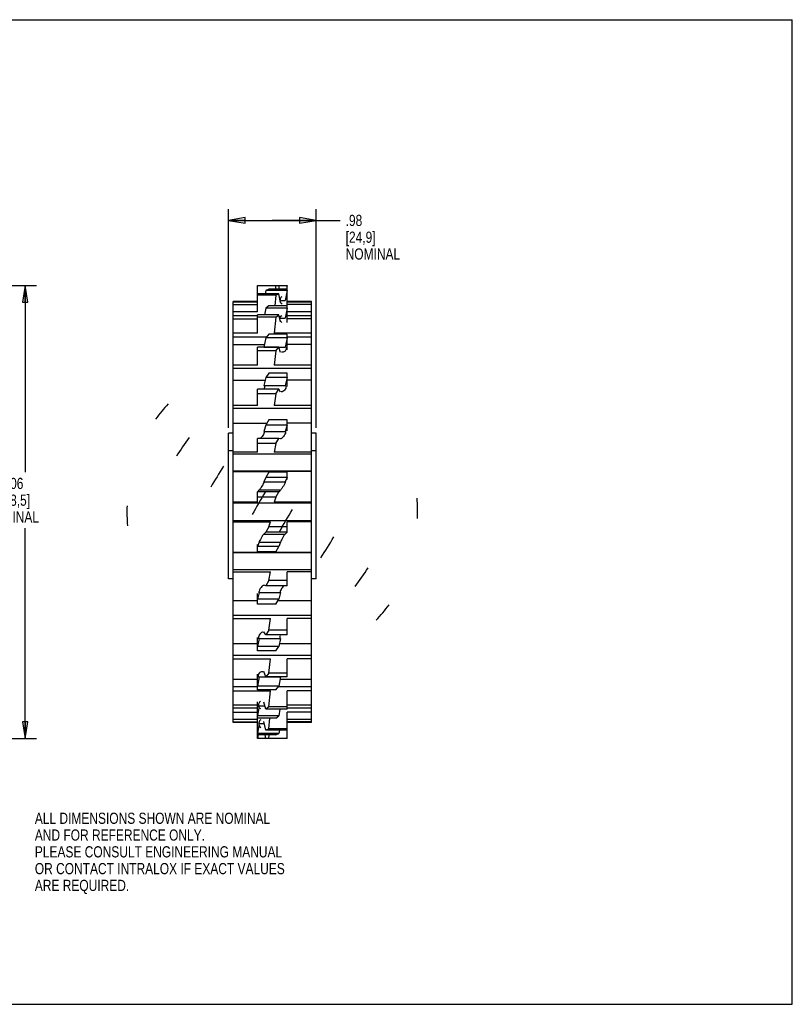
# Model space of a CAD drawing. Header units: inches. Extents: x 0 to 17, y 0 to 11.
# Tile 2 of 2: x 8.4 to 17, y 0 to 11. Entities that reach past the tile are written whole.
import ezdxf

# ---------------------------------------------------------------- set-up
doc = ezdxf.new("R2010")
doc.units = ezdxf.units.IN
doc.header["$LTSCALE"] = 0.935
doc.header["$MEASUREMENT"] = 0
doc.layers.get('0').update_dxf_attribs({"linetype": 'CONTINUOUS'})
doc.styles.get("Standard").update_dxf_attribs({"font": 'txt', "width": 0.8})
doc.dimstyles.new('DIMSTYLE_1', dxfattribs={"dimtxt": 0.125, "dimasz": 0.1875, "dimexe": 0.18, "dimexo": 0.0625, "dimgap": 0.09, "dimtad": 0, "dimtih": 1, "dimtoh": 1, "dimzin": 4, "dimdsep": 46, "dimtxsty": 'STANDARD', "dimblk": 'CLOSED', "dimblk1": 'CLOSED', "dimblk2": 'CLOSED', "dimcen": 0.09, "dimadec": 0, "dimazin": 0, "dimtp": 0.01, "dimtm": 0.01, "dimtfac": 1, "dimtofl": 0, "dimtmove": 0, "dimatfit": 3, "dimldrblk": 'CLOSED', "dimfxl": 1, "dimtolj": 1, "dimtzin": 4, "dimarcsym": 0})

# ---------------------------------------------------------------- blocks, each defined once
blk = doc.blocks.new('_CLOSED')
at = {"color": 0, "linetype": 'BYBLOCK'}
for p, q in [((0, 0), (-1, 0.167)), ((-1, 0.167), (-1, -0.167)), ((-1, -0.167), (0, 0)), ((-1, 0), (0, 0))]:
    blk.add_line(p, q, dxfattribs=at)
blk = doc.blocks.new('*D0')
at = {"color": 3, "linetype": 'CONTINUOUS'}
for p, q in [((5.27, 8.03), (8.55, 8.03)), ((8.425, 8.03), (8.425, 5.944)), ((8.425, 2.97), (8.425, 5.319)), ((5.27, 2.97), (8.55, 2.97))]:
    blk.add_line(p, q, dxfattribs=at)
at = {"color": 3, "linetype": 'CONTINUOUS', "xscale": 0.1875, "yscale": 0.1875, "zscale": 0.1875}
for p, rotation in [((8.425, 8.03), 90), ((8.425, 2.97), 270)]:
    blk.add_blockref('_CLOSED', p, dxfattribs=dict(at, rotation=rotation))
at = {"color": 3, "linetype": 'CONTINUOUS', "insert": (8.275, 5.882), "char_height": 0.125, "width": 0.7, "attachment_point": 2, "line_spacing_factor": 0.9}
blk.add_mtext('5.06\\P[128,5]\\PNOMINAL', dxfattribs=at)
blk = doc.blocks.new('*D1')
at = {"color": 3, "linetype": 'CONTINUOUS'}
for p, q in [((10.697, 6.442), (10.697, 8.882)), ((11.677, 6.442), (11.677, 8.882)), ((10.697, 8.757), (11.187, 8.757)), ((11.677, 8.757), (11.187, 8.757)), ((11.187, 8.757), (11.945, 8.757))]:
    blk.add_line(p, q, dxfattribs=at)
at = {"color": 3, "linetype": 'CONTINUOUS', "xscale": 0.1875, "yscale": 0.1875, "zscale": 0.1875, "rotation": 180}
blk.add_blockref('_CLOSED', (10.697, 8.757), dxfattribs=at)
at = {"color": 3, "linetype": 'CONTINUOUS', "xscale": 0.1875, "yscale": 0.1875, "zscale": 0.1875}
blk.add_blockref('_CLOSED', (11.677, 8.757), dxfattribs=at)
at = {"color": 3, "linetype": 'CONTINUOUS', "insert": (12.007, 8.82), "char_height": 0.125, "width": 0.7, "attachment_point": 1, "line_spacing_factor": 0.9}
blk.add_mtext('.98\\P[24,9]\\PNOMINAL', dxfattribs=at)

msp = doc.modelspace()

# ---------------------------------------------------------------- linework, layer by layer
at = {"color": 7, "linetype": 'CONTINUOUS'}
for p, q in [((0, 11), (17, 11)), ((17, 0), (17, 11)), ((11.021, 7.736), (11.021, 8.03)), ((11.021, 8.03), (11.352, 8.03)), ((11.226, 8.03), (11.221, 7.99)), ((11.267, 7.99), (11.26, 8.03)), ((11.352, 8.03), (11.345, 7.99)), ((11.352, 7.618), (11.352, 8.03)), ((11.26, 7.937), (11.021, 7.937)), ((11.226, 7.923), (11.021, 7.923)), ((11.114, 7.975), (11.107, 7.937)), ((11.148, 7.99), (11.114, 7.975)), ((11.352, 7.975), (11.114, 7.975)), ((11.352, 7.99), (11.148, 7.99)), ((11.226, 7.923), (11.214, 7.805)), ((11.226, 7.923), (11.26, 7.937)), ((11.28, 7.84), (11.26, 7.937)), ((11.352, 7.975), (11.332, 7.862)), ((10.749, 3.148), (10.749, 7.852)), ((11.021, 7.852), (10.749, 7.852)), ((11.021, 7.846), (10.749, 7.846)), ((10.749, 7.819), (11.021, 7.819)), ((11.276, 7.862), (11.332, 7.862)), ((11.624, 7.852), (11.352, 7.852)), ((11.624, 7.846), (11.352, 7.846)), ((11.624, 7.819), (11.352, 7.819)), ((11.624, 3.148), (11.624, 7.852)), ((11.021, 7.736), (10.749, 7.736)), ((11.021, 7.497), (11.021, 7.703)), ((11.26, 7.703), (11.021, 7.703)), ((11.114, 7.777), (11.1, 7.703)), ((11.148, 7.805), (11.114, 7.777)), ((11.352, 7.777), (11.114, 7.777)), ((11.352, 7.805), (11.148, 7.805)), ((11.226, 7.675), (11.26, 7.703)), ((11.28, 7.623), (11.26, 7.703)), ((11.352, 7.777), (11.332, 7.665)), ((11.624, 7.736), (11.352, 7.736)), ((11.021, 7.69), (10.749, 7.69)), ((10.749, 7.657), (11.021, 7.657)), ((11.226, 7.675), (11.021, 7.675)), ((11.226, 7.675), (11.207, 7.497)), ((11.27, 7.665), (11.332, 7.665)), ((11.624, 7.69), (11.352, 7.69)), ((11.624, 7.657), (11.352, 7.657)), ((11.021, 7.497), (10.749, 7.497)), ((11.148, 7.487), (11.114, 7.446)), ((11.352, 7.487), (11.148, 7.487)), ((11.624, 7.497), (11.207, 7.497)), ((11.352, 7.312), (11.352, 7.487)), ((11.119, 7.453), (10.749, 7.453)), ((10.749, 7.37), (11.099, 7.37)), ((11.114, 7.446), (11.093, 7.342)), ((11.352, 7.446), (11.114, 7.446)), ((11.352, 7.446), (11.332, 7.342)), ((11.624, 7.453), (11.352, 7.453)), ((11.624, 7.37), (11.352, 7.37)), ((11.021, 7.141), (11.021, 7.34)), ((11.26, 7.34), (11.021, 7.34)), ((11.226, 7.301), (11.021, 7.301)), ((11.093, 7.342), (11.332, 7.342)), ((11.226, 7.301), (11.207, 7.141)), ((11.226, 7.301), (11.26, 7.34)), ((11.28, 7.283), (11.26, 7.34)), ((11.021, 7.141), (10.749, 7.141)), ((11.624, 7.102), (10.749, 7.102)), ((11.148, 7.052), (11.114, 7.003)), ((11.352, 7.052), (11.148, 7.052)), ((11.624, 7.141), (11.207, 7.141)), ((11.352, 6.901), (11.352, 7.052)), ((10.749, 6.974), (11.107, 6.974)), ((11.114, 7.003), (11.093, 6.912)), ((11.352, 7.003), (11.114, 7.003)), ((11.352, 7.003), (11.332, 6.912)), ((11.624, 6.974), (11.352, 6.974)), ((11.021, 6.691), (11.021, 6.871)), ((11.26, 6.871), (11.021, 6.871)), ((11.226, 6.822), (11.021, 6.822)), ((11.093, 6.912), (11.332, 6.912)), ((11.226, 6.822), (11.207, 6.691)), ((11.226, 6.822), (11.26, 6.871)), ((11.28, 6.838), (11.26, 6.871)), ((11.021, 6.691), (10.749, 6.691)), ((11.624, 6.658), (10.749, 6.658)), ((11.624, 6.691), (11.207, 6.691)), ((10.749, 6.493), (11.127, 6.493)), ((11.148, 6.528), (11.114, 6.471)), ((11.352, 6.528), (11.148, 6.528)), ((11.352, 6.408), (11.352, 6.528)), ((11.624, 6.493), (11.352, 6.493)), ((10.697, 4.755), (10.697, 6.38)), ((10.749, 6.38), (10.697, 6.38)), ((11.114, 6.471), (11.093, 6.4)), ((11.093, 6.4), (11.332, 6.4)), ((11.352, 6.471), (11.114, 6.471)), ((11.352, 6.471), (11.332, 6.4)), ((11.677, 6.38), (11.624, 6.38)), ((11.677, 4.755), (11.677, 6.38)), ((11.021, 6.17), (11.021, 6.322)), ((11.26, 6.322), (11.021, 6.322)), ((11.226, 6.266), (11.26, 6.322)), ((11.28, 6.316), (11.26, 6.322)), ((11.281, 6.316), (11.28, 6.316)), ((10.749, 6.182), (10.697, 6.182)), ((11.021, 6.17), (10.749, 6.17)), ((11.226, 6.266), (11.021, 6.266)), ((11.226, 6.266), (11.207, 6.17)), ((11.624, 6.17), (11.207, 6.17)), ((11.677, 6.182), (11.624, 6.182)), ((11.624, 6.147), (10.749, 6.147)), ((11.624, 5.956), (10.749, 5.956)), ((10.749, 5.954), (11.167, 5.954)), ((11.148, 5.944), (11.114, 5.884)), ((11.148, 5.944), (11.167, 5.954)), ((11.352, 5.944), (11.148, 5.944)), ((11.352, 5.862), (11.352, 5.954)), ((11.624, 5.954), (11.352, 5.954)), ((11.114, 5.884), (11.093, 5.836)), ((11.093, 5.836), (11.332, 5.836)), ((11.352, 5.884), (11.114, 5.884)), ((11.352, 5.884), (11.332, 5.836)), ((11.042, 5.747), (11.021, 5.725)), ((11.021, 5.611), (11.021, 5.725)), ((11.26, 5.725), (11.021, 5.725)), ((11.042, 5.747), (11.28, 5.747)), ((11.226, 5.666), (11.26, 5.725)), ((11.28, 5.747), (11.26, 5.725)), ((11.021, 5.611), (10.749, 5.611)), ((11.226, 5.666), (11.021, 5.666)), ((11.226, 5.666), (11.207, 5.611)), ((11.624, 5.611), (11.207, 5.611)), ((11.624, 5.598), (10.749, 5.598)), ((11.624, 5.402), (10.749, 5.402)), ((10.749, 5.389), (11.167, 5.389)), ((11.148, 5.334), (11.114, 5.274)), ((11.148, 5.334), (11.167, 5.389)), ((11.352, 5.334), (11.148, 5.334)), ((11.624, 5.389), (11.352, 5.389)), ((11.352, 5.274), (11.352, 5.389)), ((11.114, 5.274), (11.093, 5.252)), ((11.093, 5.252), (11.332, 5.252)), ((11.352, 5.274), (11.114, 5.274)), ((11.352, 5.274), (11.332, 5.252)), ((11.042, 5.163), (11.021, 5.115)), ((11.021, 5.046), (11.021, 5.137)), ((11.26, 5.115), (11.021, 5.115)), ((11.042, 5.163), (11.28, 5.163)), ((11.226, 5.056), (11.26, 5.115)), ((11.28, 5.163), (11.26, 5.115)), ((11.021, 5.046), (10.749, 5.046)), ((11.624, 5.044), (10.749, 5.044)), ((11.226, 5.056), (11.021, 5.056)), ((11.226, 5.056), (11.207, 5.046)), ((11.624, 5.046), (11.207, 5.046)), ((11.624, 4.853), (10.749, 4.853)), ((10.749, 4.755), (10.697, 4.755)), ((10.749, 4.83), (11.167, 4.83)), ((11.148, 4.734), (11.114, 4.677)), ((11.148, 4.734), (11.167, 4.83)), ((11.352, 4.734), (11.148, 4.734)), ((11.624, 4.83), (11.352, 4.83)), ((11.352, 4.677), (11.352, 4.83)), ((11.677, 4.755), (11.624, 4.755)), ((11.093, 4.683), (11.093, 4.683)), ((11.114, 4.677), (11.093, 4.683)), ((11.352, 4.677), (11.114, 4.677)), ((11.042, 4.599), (11.021, 4.528)), ((11.021, 4.472), (11.021, 4.591)), ((11.26, 4.528), (11.021, 4.528)), ((11.042, 4.599), (11.28, 4.599)), ((11.226, 4.472), (11.26, 4.528)), ((11.28, 4.599), (11.26, 4.528)), ((11.021, 4.507), (10.749, 4.507)), ((11.226, 4.472), (11.021, 4.472)), ((11.624, 4.507), (11.247, 4.507)), ((11.624, 4.342), (10.749, 4.342)), ((10.749, 4.309), (11.167, 4.309)), ((11.148, 4.178), (11.167, 4.309)), ((11.624, 4.309), (11.352, 4.309)), ((11.352, 4.128), (11.352, 4.309)), ((11.021, 3.948), (11.021, 4.098)), ((11.042, 4.087), (11.021, 3.997)), ((11.042, 4.087), (11.28, 4.087)), ((11.114, 4.128), (11.093, 4.161)), ((11.148, 4.178), (11.114, 4.128)), ((11.352, 4.128), (11.114, 4.128)), ((11.352, 4.178), (11.148, 4.178)), ((11.28, 4.087), (11.26, 3.997)), ((11.021, 4.026), (10.749, 4.026)), ((11.26, 3.997), (11.021, 3.997)), ((11.226, 3.948), (11.26, 3.997)), ((11.624, 4.026), (11.266, 4.026)), ((11.624, 3.898), (10.749, 3.898)), ((10.749, 3.859), (11.167, 3.859)), ((11.226, 3.948), (11.021, 3.948)), ((11.148, 3.699), (11.167, 3.859)), ((11.624, 3.859), (11.352, 3.859)), ((11.352, 3.659), (11.352, 3.859)), ((11.021, 3.513), (11.021, 3.687)), ((11.042, 3.658), (11.021, 3.553)), ((11.042, 3.658), (11.28, 3.658)), ((11.114, 3.659), (11.093, 3.717)), ((11.148, 3.699), (11.114, 3.659)), ((11.352, 3.659), (11.114, 3.659)), ((11.352, 3.699), (11.148, 3.699)), ((11.28, 3.658), (11.26, 3.553)), ((11.021, 3.63), (10.749, 3.63)), ((11.021, 3.547), (10.749, 3.547)), ((11.26, 3.553), (11.021, 3.553)), ((11.226, 3.513), (11.26, 3.553)), ((11.624, 3.547), (11.255, 3.547)), ((11.624, 3.63), (11.275, 3.63)), ((10.749, 3.503), (11.167, 3.503)), ((11.226, 3.513), (11.021, 3.513)), ((11.148, 3.325), (11.167, 3.503)), ((11.624, 3.503), (11.352, 3.503)), ((11.352, 3.297), (11.352, 3.503)), ((11.021, 3.343), (10.749, 3.343)), ((11.021, 3.31), (10.749, 3.31)), ((11.021, 2.97), (11.021, 3.381)), ((11.042, 3.335), (11.021, 3.222)), ((11.042, 3.335), (11.104, 3.335)), ((11.114, 3.297), (11.093, 3.376)), ((11.148, 3.325), (11.114, 3.297)), ((11.352, 3.325), (11.148, 3.325)), ((11.624, 3.343), (11.352, 3.343)), ((11.624, 3.31), (11.352, 3.31)), ((10.749, 3.264), (11.021, 3.264)), ((11.26, 3.222), (11.021, 3.222)), ((11.226, 3.195), (11.021, 3.195)), ((11.352, 3.297), (11.114, 3.297)), ((11.148, 3.077), (11.16, 3.195)), ((11.226, 3.195), (11.26, 3.222)), ((11.273, 3.297), (11.26, 3.222)), ((11.624, 3.264), (11.352, 3.264)), ((11.352, 2.97), (11.352, 3.264)), ((11.021, 3.181), (10.749, 3.181)), ((10.749, 3.154), (11.021, 3.154)), ((11.021, 3.148), (10.749, 3.148)), ((11.042, 3.138), (11.021, 3.024)), ((11.042, 3.138), (11.098, 3.138)), ((11.114, 3.063), (11.093, 3.159)), ((11.624, 3.181), (11.352, 3.181)), ((11.624, 3.154), (11.352, 3.154)), ((11.624, 3.148), (11.352, 3.148)), ((11.26, 3.024), (11.021, 3.024)), ((11.226, 3.01), (11.021, 3.01)), ((11.029, 3.01), (11.021, 2.97)), ((11.352, 2.97), (11.021, 2.97)), ((11.114, 2.97), (11.106, 3.01)), ((11.148, 3.077), (11.114, 3.063)), ((11.352, 3.063), (11.114, 3.063)), ((11.352, 3.077), (11.148, 3.077)), ((11.148, 2.97), (11.153, 3.01)), ((11.226, 3.01), (11.26, 3.024)), ((11.267, 3.063), (11.26, 3.024)), ((0, 0), (17, 0))]:
    msp.add_line(p, q, dxfattribs=at)
at = {"color": 7, "linetype": 'CONTINUOUS', "extrusion": (0, 0, -1)}
for centre, major_axis, ratio, start_param, end_param in [((11.306, 7.865), (0, 0.0456), 0.643689, -2.827433, -1.329094), ((11.306, 7.865), (0, 0.0456), 0.643689, -1.329094, -0.314159), ((11.306, 7.657), (0, 0.0416), 0.837025, -2.827433, -1.087306), ((11.306, 7.657), (0, 0.0416), 0.837025, -1.087306, -0.314159), ((11.067, 7.323), (0.0271, 0.0312), 0.851315, 0.314159, 0.347316), ((11.306, 7.323), (-0.0271, -0.0312), 0.851315, -0.8456, -0.314159), ((11.306, 7.323), (-0.0271, -0.0312), 0.851315, -2.827433, -0.8456), ((11.067, 6.883), (0.0271, 0.0387), 0.565068, 0.314159, 1.233852), ((11.306, 6.883), (-0.0271, -0.0387), 0.565068, -0.604134, -0.314159), ((11.306, 6.883), (-0.0271, -0.0387), 0.565068, -2.827433, -0.604134), ((11.067, 6.363), (0.0271, 0.0439), 0.32269, 0.314159, 2.28801), ((11.306, 6.363), (-0.0271, -0.0439), 0.32269, -2.827433, -0.362324), ((11.067, 5.793), (0.0271, 0.0467), 0.104961, 0.314159, 2.827433), ((11.306, 5.793), (-0.0271, -0.0467), 0.104961, -2.827433, -0.314159)]:
    msp.add_ellipse(centre, major_axis=major_axis, ratio=ratio, start_param=start_param, end_param=end_param, dxfattribs=at)
at = {"color": 7, "linetype": 'CONTINUOUS'}
for centre, major_axis, ratio, start_param, end_param in [((11.306, 5.5), (1.358, 1.56), 0.851315, 1.537005, 1.644205), ((11.306, 5.5), (1.358, 1.936), 0.565068, 1.537005, 1.644205), ((11.306, 5.5), (1.358, 2.199), 0.32269, 1.537005, 1.644205), ((11.306, 5.5), (1.358, 2.335), 0.104961, 1.537005, 1.644205), ((11.068, 5.5), (0, 2.083), 0.837025, -1.605013, -1.497387), ((11.306, 5.5), (0, 2.083), 0.837025, 1.537005, 1.644205), ((11.068, 5.5), (1.358, 2.335), 0.104961, -1.605013, -1.497387), ((11.067, 5.206), (0.0271, 0.0467), 0.104961, 0.314159, 2.827433), ((11.306, 5.206), (-0.0271, -0.0467), 0.104961, -2.827433, -0.314159), ((11.068, 5.5), (1.358, 2.199), 0.32269, -1.605013, -1.497387), ((11.068, 5.5), (1.358, 1.936), 0.565068, -1.605013, -1.497387), ((11.067, 4.636), (0.0271, 0.0439), 0.32269, 0.362324, 2.827433), ((11.306, 4.636), (-0.0271, -0.0439), 0.32269, -2.28801, -0.314159), ((11.068, 5.5), (1.358, 1.56), 0.851315, -1.605013, -1.497387), ((11.067, 4.116), (0.0271, 0.0387), 0.565068, 0.604134, 2.827433), ((11.067, 4.116), (0.0271, 0.0387), 0.565068, 0.314159, 0.604134), ((11.306, 4.116), (-0.0271, -0.0387), 0.565068, -1.233852, -0.314159), ((11.067, 3.676), (0.0271, 0.0312), 0.851315, 0.8456, 2.827433), ((11.067, 3.676), (0.0271, 0.0312), 0.851315, 0.314159, 0.8456), ((11.306, 3.676), (-0.0271, -0.0312), 0.851315, -0.347316, -0.314159), ((11.067, 3.343), (0, 0.0416), 0.837025, 1.087306, 2.827433), ((11.067, 3.343), (0, 0.0416), 0.837025, 0.314159, 1.087306), ((11.067, 3.135), (0, 0.0456), 0.643689, 1.329094, 2.827433), ((11.067, 3.135), (0, 0.0456), 0.643689, 0.314159, 1.329094)]:
    msp.add_ellipse(centre, major_axis=major_axis, ratio=ratio, start_param=start_param, end_param=end_param, dxfattribs=at)

# ---------------------------------------------------------------- texts
at = {"color": 3, "linetype": 'CONTINUOUS', "insert": (8.533, 2.141), "char_height": 0.125, "width": 3.5, "attachment_point": 1, "line_spacing_factor": 0.9}
msp.add_mtext('ALL DIMENSIONS SHOWN ARE NOMINAL\\PAND FOR REFERENCE ONLY.\\PPLEASE CONSULT ENGINEERING MANUAL\\POR CONTACT INTRALOX IF EXACT VALUES\\PARE REQUIRED. ', dxfattribs=at)

# ---------------------------------------------------------------- dimensions: what is measured, and where the dimension line sits
at = {"color": 3, "linetype": 'CONTINUOUS'}
dim = msp.add_linear_dim(base=(11.677, 8.757), p1=(10.697, 6.442), p2=(11.677, 6.442), text='<>\\PNOMINAL', dimstyle='DIMSTYLE_1', dxfattribs=at)
dim.commit()
dim.dimension.update_dxf_attribs({"geometry": '*D1', "text_midpoint": (12.357, 8.57), "dimtype": 160})
dim = msp.add_linear_dim(base=(8.425, 2.97), p1=(5.27, 8.03), p2=(5.27, 2.97), angle=270, text='<>\\PNOMINAL', dimstyle='DIMSTYLE_1', dxfattribs=at)
dim.commit()
dim.dimension.update_dxf_attribs({"geometry": '*D0', "text_midpoint": (8.225, 5.632), "dimtype": 160})

doc.saveas('drawing.dxf')
